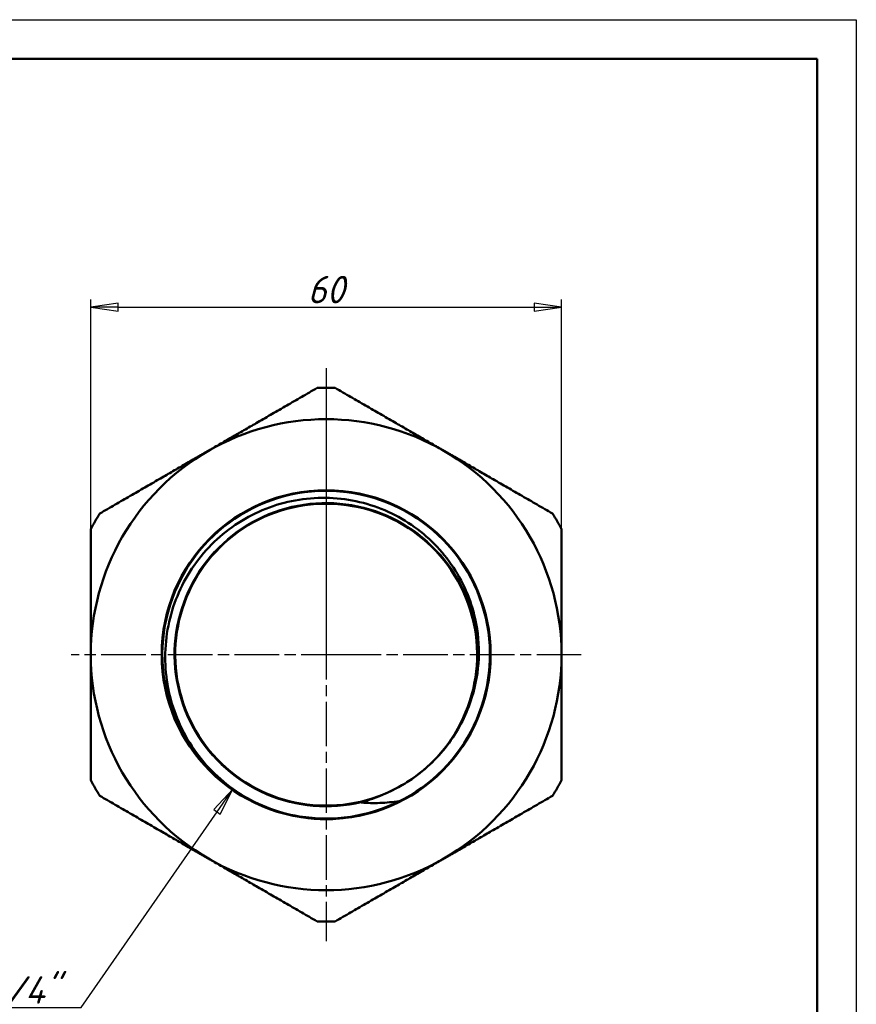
# Model space of a CAD drawing. Header units: millimetres. Extents: x -116 to 511, y -69 to 356.
# Tile 24 of 25: x 103 to 210, y 172 to 297. Entities that reach past the tile are written whole.
import ezdxf

# ---------------------------------------------------------------- set-up
doc = ezdxf.new("R2010")
doc.units = ezdxf.units.MM
doc.linetypes.add('CHAIN', pattern=[0.7087, 0.4724, -0.0591, 0.1181, -0.0591])
for name, color, linetype, lineweight in [('Видимые тонкие (ГОСТ)', 7, 'Continuous', 35), ('Видимый контур (ГОСТ)', 7, 'Continuous', 50), ('Кромка (ГОСТ)', 7, 'Continuous', 50), ('Маркер центра (ГОСТ)', 7, 'Continuous', 25), ('Размер (ГОСТ)', 7, 'Continuous', 25)]:
    doc.layers.add(name, color=color, linetype=linetype, lineweight=lineweight)
doc.styles.add('Обычный текст (ГОСТ)', font='GOST Common Italic.ttf')
doc.dimstyles.new('Обычный (ГОСТ)', dxfattribs={"dimtxt": 3.5, "dimasz": 3.5, "dimexe": 1, "dimexo": 0, "dimgap": 0.5, "dimtad": 1, "dimrnd": 1e-08, "dimtxsty": 'Обычный текст (ГОСТ)', "dimblk": 'Filled-1', "dimcen": 0.09, "dimdle": 15, "dimclrd": 256, "dimclre": 256, "dimclrt": 256, "dimazin": 2, "dimtfac": 0.714286, "dimtdec": 3, "dimtmove": 0, "dimatfit": 3, "dimfxl": 1, "dimtolj": 1, "dimlwd": 25, "dimlwe": 25, "dimarcsym": 0})

# ---------------------------------------------------------------- blocks, each defined once
blk = doc.blocks.new('Рамки ГОСТ_ граница 297x210')
at = {"layer": 'Кромка (ГОСТ)', "lineweight": 25}
for p, q in [((0, 297), (210, 297)), ((210, 297), (210, 0))]:
    blk.add_line(p, q, dxfattribs=at)
at = {"layer": 'Кромка (ГОСТ)'}
for p, q in [((205, 292), (20, 292)), ((205, 5), (205, 292))]:
    blk.add_line(p, q, dxfattribs=at)
blk = doc.blocks.new('Filled-1')
at = {"color": 0}
for p, q in [((0, 0), (-1, 0.143)), ((-1, 0.143), (-1, -0.143)), ((-1, 0), (0, 0)), ((-1, -0.143), (0, 0))]:
    blk.add_line(p, q, dxfattribs=at)
at = {"color": 0, "flags": 128}
blk.add_lwpolyline([(-1, -0.143), (0, 0), (-1, 0.143), (-1, -0.143)], dxfattribs=at)
at = {"color": 0}
blk.add_solid([(-1, -0.143), (0, 0), (-1, 0.143), (-1, -0.143)], dxfattribs=at)
blk = doc.blocks.new('*D10')
at = {"layer": 'Defpoints', "color": 0, "linetype": 'Continuous', "transparency": 16777216}
for p in [(172.43, 260.37), (112.43, 232.11), (172.43, 232.11)]:
    blk.add_point(p, dxfattribs=at)
at = {"layer": 'Размер (ГОСТ)', "linetype": 'Continuous', "lineweight": 25, "transparency": 16777216}
for p, q in [((112.43, 232.11), (112.43, 261.37)), ((172.43, 232.11), (172.43, 261.37)), ((115.93, 260.37), (168.93, 260.37))]:
    blk.add_line(p, q, dxfattribs=at)
at = {"layer": 'Размер (ГОСТ)', "linetype": 'Continuous', "lineweight": 25, "transparency": 16777216, "xscale": 3.5, "yscale": 3.5, "zscale": 3.5, "rotation": 180}
blk.add_blockref('Filled-1', (112.43, 260.37), dxfattribs=at)
at = {"layer": 'Размер (ГОСТ)', "linetype": 'Continuous', "lineweight": 25, "transparency": 16777216, "xscale": 3.5, "yscale": 3.5, "zscale": 3.5}
blk.add_blockref('Filled-1', (172.43, 260.37), dxfattribs=at)
at = {"layer": 'Размер (ГОСТ)', "linetype": 'Continuous', "lineweight": 25, "transparency": 16777216, "insert": (140.06, 264.37), "char_height": 3.5, "attachment_point": 1, "style": 'Обычный текст (ГОСТ)'}
blk.add_mtext('\\A1;60', dxfattribs=at)
blk = doc.blocks.new('*D11')
at = {"layer": 'Defpoints', "color": 0, "linetype": 'Continuous', "transparency": 16777216}
for p in [(142.43, 216.11), (130.52, 198.96)]:
    blk.add_point(p, dxfattribs=at)
at = {"layer": 'Размер (ГОСТ)', "linetype": 'Continuous', "lineweight": 25, "transparency": 16777216}
for p, q in [((111.19, 171.14), (128.52, 196.09)), ((89.09, 171.14), (111.19, 171.14))]:
    blk.add_line(p, q, dxfattribs=at)
at = {"layer": 'Размер (ГОСТ)', "linetype": 'Continuous', "lineweight": 25, "transparency": 16777216, "xscale": 3.5, "yscale": 3.5, "zscale": 3.5, "rotation": 55.20975547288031}
blk.add_blockref('Filled-1', (130.52, 198.96), dxfattribs=at)
at = {"layer": 'Размер (ГОСТ)', "linetype": 'Continuous', "lineweight": 25, "transparency": 16777216, "insert": (89.09, 175.14), "char_height": 3.5, "attachment_point": 1, "style": 'Обычный текст (ГОСТ)'}
blk.add_mtext('\\A1; \\fGOST Common|b0|i1;\\H3.5000;G 1 1/4"', dxfattribs=at)

msp = doc.modelspace()

# ---------------------------------------------------------------- linework, layer by layer
at = {"layer": 'Видимые тонкие (ГОСТ)'}
for points, knots in [([(146.9192, 197.2755), (142.9161, 196.3208), (138.6095, 196.6867), (134.8248, 198.303), (131.0406, 199.9192), (127.7986, 202.7767), (125.7201, 206.3281), (123.6418, 209.879), (122.738, 214.1044), (123.1817, 218.1948), (123.6254, 222.2847), (125.4139, 226.2175), (128.2047, 229.2401), (130.9952, 232.2622), (134.7727, 234.358), (138.8138, 235.126), (142.8544, 235.8939), (147.1368, 235.3302), (150.8411, 233.5429), (154.545, 231.7558), (157.6509, 228.755), (159.5644, 225.1148), (161.4777, 221.475), (162.1886, 217.2157), (161.5609, 213.1519), (161.4319, 212.3163), (161.2464, 211.4899), (161.0077, 210.6792)], [2.90748557, 2.90748557, 2.90748557, 2.90748557, 3.54521631, 3.54521631, 3.54521631, 4.18287002, 4.18287002, 4.18287002, 4.82044751, 4.82044751, 4.82044751, 5.45794961, 5.45794961, 5.45794961, 6.09537714, 6.09537714, 6.09537714, 6.73273093, 6.73273093, 6.73273093, 7.37001179, 7.37001179, 7.37001179, 8.00722055, 8.00722055, 8.00722055, 8.13823496, 8.13823496, 8.13823496, 8.13823496]), ([(151.7229, 197.4565), (147.827, 195.515), (143.3135, 194.8375), (139.0193, 195.5496), (136.1447, 196.0262), (133.3782, 197.124), (130.9451, 198.7262)], [2.67925895, 2.67925895, 2.67925895, 2.67925895, 3.30592647, 3.30592647, 3.30592647, 3.72541789, 3.72541789, 3.72541789, 3.72541789])]:
    msp.add_open_spline(points, degree=3, knots=knots, dxfattribs=at)
at = {"layer": 'Видимый контур (ГОСТ)'}
msp.add_circle((142.4283, 216.1069), 20.955, dxfattribs=at)
msp.add_circle((142.4283, 216.1069), 20.955, dxfattribs=at)
for radius, start, end in [(34, 88.072487, 91.927513), (30, 60, 120), (30, 120, 180), (30, 0, 60), (20.8786, 295.881777, 244.446083), (34, 148.072487, 151.927513), (34, 28.072487, 31.927513), (30, 180, 240), (30, 300, 0), (34, 208.072487, 211.927513), (19.2429, 301.566357, 304.59099), (34, 328.072487, 331.927513), (30, 240, 300), (34, 268.072487, 271.927513)]:
    msp.add_arc((142.4283, 216.1069), radius, start, end, dxfattribs=at)
for points, weights in [([(127.4283, 242.0877), (133.9235, 245.8377), (141.2847, 250.0877)], [1, 1.03864027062, 1.01135026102]), ([(143.5719, 250.0877), (150.9331, 245.8377), (157.4283, 242.0877)], [1.01135026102, 1.03864027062, 1]), ([(113.5719, 234.0877), (120.9331, 238.3377), (127.4283, 242.0877)], [1.01135026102, 1.03864027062, 1]), ([(157.4283, 242.0877), (163.9235, 238.3377), (171.2847, 234.0877)], [1, 1.03864027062, 1.01135026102]), ([(112.4283, 216.1069), (112.4283, 223.6069), (112.4283, 232.1069)], [1, 1.03864027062, 1.01135026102]), ([(172.4283, 232.1069), (172.4283, 223.6069), (172.4283, 216.1069)], [1.01135026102, 1.03864027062, 1]), ([(112.4283, 200.1069), (112.4283, 208.6069), (112.4283, 216.1069)], [1.01135026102, 1.03864027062, 1]), ([(172.4283, 216.1069), (172.4283, 208.6069), (172.4283, 200.1069)], [1, 1.03864027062, 1.01135026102]), ([(127.4283, 190.1261), (120.9331, 193.8761), (113.5719, 198.1261)], [1, 1.03864027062, 1.01135026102]), ([(171.2847, 198.1261), (163.9235, 193.8761), (157.4283, 190.1261)], [1.01135026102, 1.03864027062, 1]), ([(141.2847, 182.1261), (133.9235, 186.3761), (127.4283, 190.1261)], [1.01135026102, 1.03864027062, 1]), ([(157.4283, 190.1261), (150.9331, 186.3761), (143.5719, 182.1261)], [1, 1.03864027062, 1.01135026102])]:
    msp.add_rational_spline(points, weights, degree=2, dxfattribs=at)
for points, knots in [([(161.0109, 210.6777), (161.5107, 212.2844), (161.7988, 213.9494), (161.9395, 217.3194), (161.7895, 219.0101), (160.8716, 223.1515), (159.8366, 225.5104), (156.9134, 229.7148), (155.048, 231.5161), (150.7189, 234.3142), (148.2933, 235.2787), (143.1926, 236.2299), (140.5653, 236.2011), (135.4521, 235.1376), (133.0167, 234.1068), (128.662, 231.1626), (126.7882, 229.2721), (123.8586, 224.8667), (122.8362, 222.3906), (121.7919, 217.1694), (121.7862, 214.4734), (122.8089, 209.2133), (123.8336, 206.7011), (126.7954, 202.1948), (128.7093, 200.2475), (130.9419, 198.7204)], [-8.90396737, -8.90396737, -8.90396737, -8.90396737, -8.39841173, -8.39841173, -7.89061107, -7.89061107, -7.12401287, -7.12401287, -6.35242108, -6.35242108, -5.57583641, -5.57583641, -4.79425953, -4.79425953, -4.00769114, -4.00769114, -3.2161319, -3.2161319, -2.4195825, -2.4195825, -1.61804361, -1.61804361, -0.81151589, -0.81151589, 0, 0, 0, 0]), ([(153.3487, 200.2721), (154.7069, 201.2067), (155.9465, 202.3132), (157.0213, 203.5636), (159.6854, 206.6631), (161.3228, 210.6304), (161.6202, 214.7066), (161.9315, 218.9737), (160.7683, 223.3345), (158.3731, 226.8797), (156.0734, 230.2834), (152.6544, 232.9173), (148.7767, 234.2724), (144.9074, 235.6246), (140.6025, 235.6966), (136.6902, 234.4744), (132.7852, 233.2544), (129.2925, 230.7519), (126.8816, 227.4467), (124.4744, 224.1464), (123.1587, 220.0637), (123.1858, 215.979), (123.2131, 211.8777), (124.5944, 207.7965), (127.0636, 204.5217), (129.524, 201.2587), (133.051, 198.8136), (136.9698, 197.6544), (140.8925, 196.494), (145.1866, 196.6283), (149.0292, 198.0316), (150.239, 198.4734), (151.4043, 199.037), (152.5017, 199.7113)], [-8.82105129, -8.82105129, -8.82105129, -8.82105129, -8.56398672, -8.56398672, -8.56398672, -7.92681706, -7.92681706, -7.92681706, -7.2597969, -7.2597969, -7.2597969, -6.61939087, -6.61939087, -6.61939087, -5.98038871, -5.98038871, -5.98038871, -5.3425761, -5.3425761, -5.3425761, -4.70574287, -4.70574287, -4.70574287, -4.06632211, -4.06632211, -4.06632211, -3.42920486, -3.42920486, -3.42920486, -2.79145226, -2.79145226, -2.79145226, -2.5906558, -2.5906558, -2.5906558, -2.5906558]), ([(153.3528, 200.2656), (155.1842, 201.5267), (156.7863, 203.0835), (159.3817, 206.6381), (160.363, 208.5947), (161.0109, 210.6777)], [-1.32188791, -1.32188791, -1.32188791, -1.32188791, -0.65447828, -0.65447828, 0, 0, 0, 0]), ([(146.9192, 197.2755), (146.9158, 197.2758), (146.9123, 197.2763), (146.9086, 197.2775), (146.9076, 197.2779), (146.9063, 197.2788), (146.9059, 197.2792), (146.9053, 197.28), (146.9051, 197.2804), (146.905, 197.2812), (146.905, 197.2817), (146.9053, 197.2828), (146.9057, 197.2835), (146.907, 197.2853), (146.9084, 197.2866), (146.9172, 197.2934), (146.9323, 197.3005), (147.0026, 197.3293), (147.0942, 197.3592), (147.4544, 197.4729), (147.8474, 197.5907), (149.4118, 198.1269), (150.8877, 198.718), (152.5017, 199.7113)], [-1.00327311, -1.00327311, -1.00327311, -1.00327311, -0.98989206, -0.98989206, -0.98484107, -0.98484107, -0.9821003, -0.9821003, -0.97994106, -0.97994106, -0.97757725, -0.97757725, -0.97400432, -0.97400432, -0.9665354, -0.9665354, -0.92847211, -0.92847211, -0.82092366, -0.82092366, -0.56853805, -0.56853805, 0, 0, 0, 0]), ([(142.4882, 195.1521), (140.3483, 195.146), (138.2169, 195.4775), (135.1042, 196.4873), (134.1801, 196.8888), (133.4221, 197.2706)], [0, 0, 0, 0, 0.641985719, 0.641985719, 0.983038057, 0.983038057, 0.983038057, 0.983038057]), ([(151.5421, 197.3225), (150.7865, 196.9364), (149.8648, 196.5297), (146.758, 195.502), (144.6284, 195.1583), (142.4882, 195.1521)], [0.128811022, 0.128811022, 0.128811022, 0.128811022, 0.311393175, 0.311393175, 0.65516655, 0.65516655, 0.65516655, 0.65516655]), ([(151.7229, 197.4565), (150.9161, 197.3256), (150.1024, 197.2441), (148.4965, 197.1856), (147.7057, 197.2054), (146.9192, 197.2755)], [-0.489546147, -0.489546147, -0.489546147, -0.489546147, -0.240827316, -0.240827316, 0, 0, 0, 0]), ([(151.5421, 197.3225), (151.596, 197.353), (151.6728, 197.398), (151.7203, 197.4333), (151.7287, 197.44), (151.7355, 197.4473), (151.737, 197.4491), (151.7383, 197.4515), (151.7387, 197.4522), (151.7389, 197.4535), (151.739, 197.4539), (151.7388, 197.4548), (151.7387, 197.4551), (151.7382, 197.4558), (151.7379, 197.4561), (151.7368, 197.4567), (151.736, 197.457), (151.7324, 197.4577), (151.7281, 197.4574), (151.7229, 197.4565)], [-0.0272408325, -0.0272408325, -0.0272408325, -0.0272408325, -0.0079962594, -0.0079962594, -0.0043838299, -0.0043838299, -0.0033110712, -0.0033110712, -0.0028523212, -0.0028523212, -0.0025804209, -0.0025804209, -0.0023434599, -0.0023434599, -0.0020662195, -0.0020662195, -0.0016181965, -0.0016181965, 0, 0, 0, 0])]:
    msp.add_open_spline(points, degree=3, knots=knots, dxfattribs=at)
msp.add_open_spline([(130.9419, 198.7204), (131.7339, 198.1787), (132.563, 197.6945), (133.4221, 197.2706)], degree=3, dxfattribs=at)
at = {"layer": 'Маркер центра (ГОСТ)', "linetype": 'CHAIN', "ltscale": 11.993792}
for p, q in [((142.4283, 252.6069), (142.4283, 213.6069)), ((142.4283, 248.6069), (142.4283, 213.6069)), ((142.4283, 218.6069), (142.4283, 183.6069)), ((142.4283, 218.6069), (142.4283, 179.6069)), ((144.9283, 216.1069), (109.9283, 216.1069)), ((174.9283, 216.1069), (139.9283, 216.1069))]:
    msp.add_line(p, q, dxfattribs=at)
at = {"layer": 'Маркер центра (ГОСТ)', "linetype": 'CHAIN', "ltscale": 2.777527}
for p, q in [((142.4283, 218.6069), (142.4283, 213.6069)), ((142.4283, 218.6069), (142.4283, 213.6069)), ((144.9283, 216.1069), (139.9283, 216.1069)), ((144.9283, 216.1069), (139.9283, 216.1069)), ((144.9283, 216.1069), (139.9283, 216.1069)), ((144.9283, 216.1069), (139.9283, 216.1069))]:
    msp.add_line(p, q, dxfattribs=at)

# ---------------------------------------------------------------- block references
msp.add_blockref('Рамки ГОСТ_ граница 297x210', (0, 0))

# ---------------------------------------------------------------- dimensions: what is measured, and where the dimension line sits
at = {"layer": 'Размер (ГОСТ)', "linetype": 'Continuous', "lineweight": 25}
dim = msp.add_linear_dim(base=(172.4283, 260.366), p1=(112.4283, 232.1069), p2=(172.4283, 232.1069), dimstyle='Обычный (ГОСТ)', override={"dimgap": 0.5, "dimdec": 2, "dimtol": 0, "dimlim": 0, "dimtp": 0, "dimtm": 0, "dimtdec": 3, "dimtofl": 0, "dimatfit": 1}, dxfattribs=at)
dim.commit()
dim.dimension.update_dxf_attribs({"geometry": '*D10', "text_midpoint": (142.4283, 260.366), "dimtype": 160})
dim = msp.add_radius_dim(center=(142.4283, 216.1069), mpoint=(130.5155, 198.9604), text=' \\fGOST Common|b0|i1;\\H3.5000;G 1 1/4"', dimstyle='Обычный (ГОСТ)', override={"dimgap": 0.5, "dimtih": 1, "dimtoh": 1, "dimdec": 2, "dimlfac": 1, "dimcen": 0, "dimtol": 0, "dimlim": 0, "dimtp": 0, "dimtm": 0, "dimtdec": 3, "dimtofl": 0}, dxfattribs=at)
dim.commit()
dim.dimension.update_dxf_attribs({"geometry": '*D11', "text_midpoint": (98.2164, 171.1382), "dimtype": 164})

doc.saveas('drawing.dxf')
